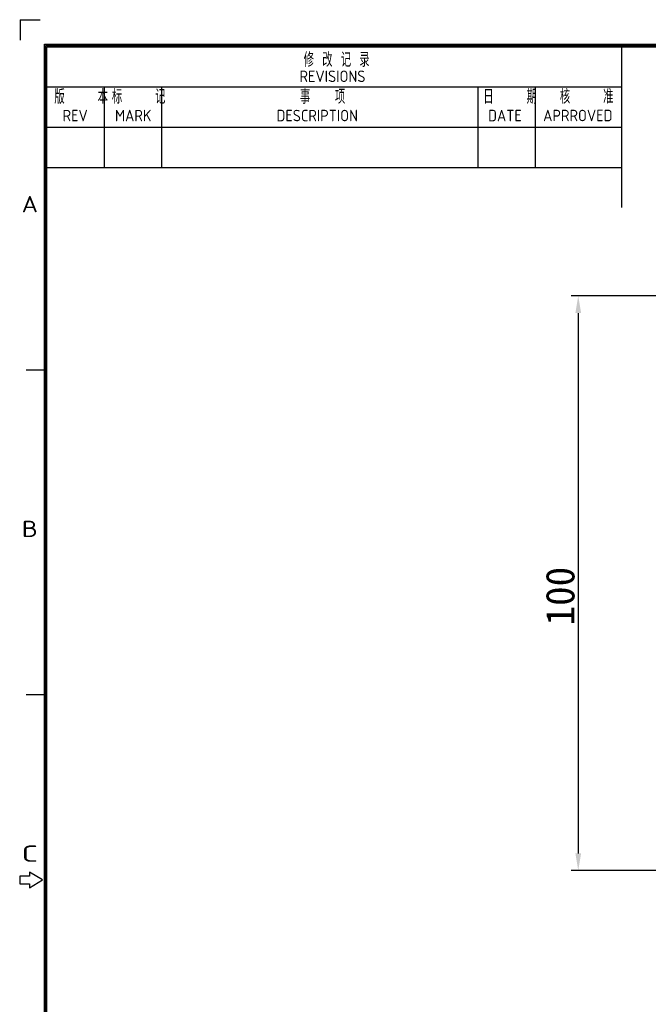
# Model space of a CAD drawing. Extents: x 0 to 427, y -346 to 299.
# Tile 5 of 42: x 0 to 109, y -218 to -47. Entities that reach past the tile are written whole.
import ezdxf
from ezdxf.enums import TextEntityAlignment as Align

# ---------------------------------------------------------------- set-up
doc = ezdxf.new("R2010")
doc.units = 0
doc.header["$LTSCALE"] = 23.1
doc.header["$MEASUREMENT"] = 0
doc.layers.get('0').update_dxf_attribs({"linetype": 'CONTINUOUS'})
doc.layers.get('Defpoints').update_dxf_attribs({"linetype": 'CONTINUOUS'})
doc.styles.get("Standard").update_dxf_attribs({"font": 'isocp3.shx', "bigfont": 'gbcbig.shx'})
doc.styles.add('文字样式①', font='txt')
doc.dimstyles.new('标准样式（宋体）', dxfattribs={"dimtxt": 5, "dimasz": 3, "dimexe": 1.25, "dimexo": 0.625, "dimtad": 1, "dimtoh": 1, "dimdsep": 46, "dimtxsty": '文字样式①', "dimcen": 0, "dimadec": 0, "dimazin": 0, "dimtfac": 1, "dimtofl": 0, "dimtmove": 0, "dimatfit": 3, "dimfxl": 0, "dimarcsym": 0})

# ---------------------------------------------------------------- blocks, each defined once
blk = doc.blocks.new('A3')
for p, q in [((226.88, 299.35), (226.88, 295.81)), ((226.88, 299.35), (230.41, 299.35)), ((231.12, 4.24), (231.12, 295.1)), ((231.12, 295.1), (649.67, 295.1)), ((231.35, 4.47), (231.35, 294.88)), ((231.35, 294.88), (649.45, 294.88)), ((231.57, 4.69), (231.57, 294.65)), ((231.57, 294.65), (649.22, 294.65)), ((331.57, 266.65), (331.57, 294.65)), ((231.57, 287.65), (331.57, 287.65)), ((241.57, 273.65), (241.57, 287.65)), ((251.57, 273.65), (251.57, 287.65)), ((306.57, 273.65), (306.57, 287.65)), ((316.57, 273.65), (316.57, 287.65)), ((231.57, 280.65), (331.57, 280.65)), ((231.57, 273.65), (331.57, 273.65)), ((231.35, 238.38), (227.96, 238.38)), ((231.35, 181.88), (227.96, 181.88)), ((228.52, 151.03), (228.52, 150.35)), ((230.78, 149.67), (228.52, 151.03)), ((226.83, 150.35), (226.83, 149)), ((228.52, 150.35), (226.83, 150.35)), ((228.52, 148.32), (230.78, 149.67)), ((226.83, 149), (228.52, 149)), ((228.52, 149), (228.52, 148.32))]:
    blk.add_line(p, q)
for s, height, p in [('修 改 记 录', 2.5, (276.22, 291.14)), ('REVISIONS', 2, (275.49, 288.5)), ('版    本', 2.5, (232.86, 284.71)), ('标    记', 2.5, (242.86, 284.71)), ('事   项', 2.5, (275.57, 284.71)), ('日    期', 2.5, (307.47, 284.71)), ('核    准', 2.5, (320.79, 284.72)), ('REV', 2, (234.28, 281.67)), ('MARK', 2, (243.4, 281.67)), ('DESCRIPTION', 2, (271.49, 281.67)), ('DATE', 2, (308.3, 281.67)), ('APRROVED', 2, (317.88, 281.68))]:
    blk.add_text(s, height=height).set_placement(p)
for s, width, p, p2 in [('A', 1.333333, (227.18, 265.84), (230, 265.84)), ('B', 1.538462, (227.18, 209.34), (230, 209.34)), ('C', 1.818182, (227.18, 152.84), (230, 152.84))]:
    blk.add_text(s, height=2.83, dxfattribs=dict(width=width)).set_placement(p, p2, align=Align.FIT)
for tag, p in [('XXXE', (541.66, 30.61)), ('XXXC', (574.68, 30.61)), ('XXXA', (625.44, 30.61)), ('XXXG', (499.17, 23.61)), ('XXXF', (541.66, 23.61)), ('XXXD', (574.68, 23.61)), ('XXXB', (625.44, 23.61)), ('XXXK', (515.42, 22.59)), ('XXXM', (502.54, 6.73))]:
    blk.add_attdef(tag, text='', height=2.5).set_placement(p, align=Align.CENTER)
blk.add_attdef('XXXJ', text='', height=2.5).set_placement((504.73, 17.63), align=Align.MIDDLE_RIGHT)
blk = doc.blocks.new('*D18')
at = {"color": 0, "lineweight": -2}
for p, q in [((123.56, -94.71), (95.86, -94.71)), ((97.11, -97.71), (97.11, -191.71)), ((127.84, -194.71), (95.86, -194.71))]:
    blk.add_line(p, q, dxfattribs=at)
at = {"color": 0, "lineweight": 9}
for points in [[(96.61, -97.71), (97.61, -97.71), (97.11, -94.71)], [(96.61, -191.71), (97.61, -191.71), (97.11, -194.71)]]:
    blk.add_solid(points, dxfattribs=at)
at = {"layer": 'Defpoints', "color": 0, "lineweight": 9}
for p in [(124.19, -94.71), (97.11, -194.71), (128.47, -194.71)]:
    blk.add_point(p, dxfattribs=at)
at = {"color": 0, "lineweight": 9, "insert": (93.99, -146.96), "char_height": 5, "attachment_point": 5, "rotation": 90, "style": '文字样式①'}
blk.add_mtext('100', dxfattribs=at)

msp = doc.modelspace()

# ---------------------------------------------------------------- block references
msp.add_blockref('A3', (-226.878, -346.011))

# ---------------------------------------------------------------- dimensions: what is measured, and where the dimension line sits
at = {"lineweight": 9}
dim = msp.add_linear_dim(base=(97.115, -194.713), p1=(124.187, -94.713), p2=(128.468, -194.713), angle=90, dimstyle='标准样式（宋体）', dxfattribs=at)
dim.commit()
dim.dimension.update_dxf_attribs({"geometry": '*D18', "text_midpoint": (97.115, -146.962), "dimtype": 160})

doc.saveas('drawing.dxf')
